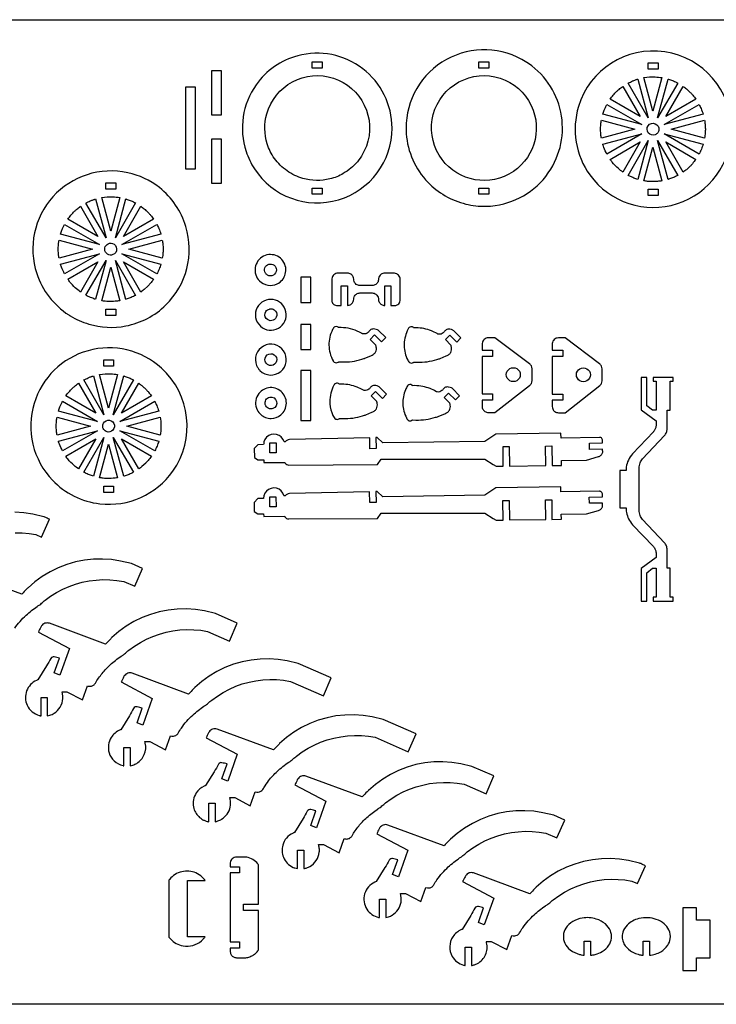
# Model space of a CAD drawing. Extents: x -814 to 926, y -600 to 343.
# Tile 2 of 3: x -434 to 233, y -600 to 343. Entities that reach past the tile are written whole.
import ezdxf

# ---------------------------------------------------------------- set-up
doc = ezdxf.new("R2010")
doc.units = 0
doc.header["$MEASUREMENT"] = 0
doc.layers.get('0').update_dxf_attribs({"linetype": 'CONTINUOUS'})
doc.layers.add('SECTIONCUTEDGES', color=18, linetype='CONTINUOUS')

msp = doc.modelspace()

# ---------------------------------------------------------------- linework, layer by layer
msp.add_lwpolyline([(926.07, -599.97), (-814.12, -599.97), (-814.12, 343.31), (926.07, 343.31)], close=True)
at = {"layer": 'SECTIONCUTEDGES'}
for points in [[(-43.03, 187.64, 0.070963), (-26.49, 174.68, 0.069817), (-6.68, 166.69, 0.034745), (2.96, 164.98, 0.061427), (21.62, 165.31, 0.222532), (74.75, 199.98, 0.429696), (47.09, 305.23, 0.275209), (-29.45, 302.56, 0.274744), (-63.67, 233.91, 0.086691), (-57.4, 209.01, 0.086412)], [(112.28, 194.59, 0.325322), (196.12, 167.09, 0.325497), (248.04, 238.39, 0.371858), (184.04, 312.55, 0.371962), (101.34, 260.07, 0.115164), (99.17, 226.03, 0.115322)], [(-209.13, 200.35, 0.331784), (-128.6, 170.77, 0.331988), (-77.31, 239.49, 0.233331), (-105.4, 296.39, 0.233148), (-167.69, 308.75, 0.174605), (-207.52, 281.02, 0.237892), (-217.18, 217.11, 0.032676), (-213.71, 208.48, 0.03255)], [(-189.97, 210.43, -0.080134), (-196.92, 224.33, -0.146264), (-197.32, 253.23, -0.425215), (-133.52, 287.27, -0.425051), (-101.87, 222.23, -0.087626), (-110.54, 207.29, -0.085811), (-124.04, 195.94, -0.071707), (-136.89, 190.74, -0.130273), (-162.77, 191.2, -0.084944), (-177.83, 198.4, -0.082952)], [(-32.19, 213.46, -0.428721), (-13.22, 283.62, -0.428259), (55.99, 261.25, -0.400307), (34.7, 195.37, -0.399853)], [(168.31, 249.15), (149.01, 282.58, -0.012176), (153.22, 284.58, -0.019565), (155.92, 285.66, -0.009363), (157.12, 286.06, 0.003121), (158.32, 286.45)], [(172.77, 255.67), (164.16, 287.82, -0.057699), (174.91, 288.5, -0.024823), (181.39, 287.83)], [(177.24, 249.15), (187.24, 286.48, 0.006199), (187.46, 286.42, -0.0186), (187.69, 286.36), (192.34, 284.66, -0.018388), (194.46, 283.67, 0.006129), (196.57, 282.63)], [(131.71, 267.25, -0.014778), (134.67, 271.01, -0.028539), (138.11, 274.68, -0.018438), (140.24, 276.58, -0.011345), (143.89, 279.44), (160.54, 250.6)], [(185.01, 250.6), (201.65, 279.43, 0.006303), (203.22, 278.3, -0.01891), (204.75, 277.13, -0.017187), (206.6, 275.51, -0.012321), (209.03, 273.1, -0.018926), (211.02, 270.85, -0.012469), (213.84, 267.26)], [(124.71, 252.82, -0.012918), (126.05, 256.69, -0.018758), (127.13, 259.3, -0.010898), (127.83, 260.73, 0.003632), (128.56, 262.14), (162, 242.83)], [(183.55, 242.84), (216.99, 262.14, -0.026072), (218.91, 258.11, -0.02074), (220.85, 252.83)], [(123.32, 229.76, 0.006429), (123.03, 231.52, -0.01929), (122.78, 233.3), (122.52, 238.37), (122.78, 243.45, -0.018896), (123.02, 245.22, 0.006298), (123.31, 246.99), (155.47, 238.37)], [(190.07, 238.37), (222.23, 246.99, -0.005477), (222.7, 243.26, -0.027167), (222.97, 238.65, -0.022163), (222.82, 234.78, -0.016966), (222.23, 229.76)], [(174.96, 233.1, -0.761731), (168.21, 241.77, -0.761062), (178.45, 237.79, -0.135678), (177.36, 234.97, -0.135247)], [(128.56, 214.6, -0.020623), (125.67, 220.98, -0.019978), (124.78, 223.46, -0.019766), (124.72, 223.68, 0.006588), (124.67, 223.91), (162, 233.91)], [(149, 194.15), (168.31, 227.6), (158.32, 190.3, -0.012234), (154.57, 191.6, -0.017991), (152.08, 192.64, -0.010478), (150.54, 193.38, 0.003492)], [(187.24, 190.27), (177.24, 227.6), (196.57, 194.13, 0.006248), (194.46, 193.08, -0.018746), (192.34, 192.08), (187.69, 190.38, -0.018599), (187.47, 190.32, 0.006199)], [(183.55, 233.91), (220.85, 223.92, -0.023422), (219.17, 219.27, -0.022486), (216.99, 214.6)], [(131.71, 209.49), (160.54, 226.14), (143.9, 197.31, -0.019294), (139.72, 200.63, -0.045903), (133.65, 206.9, -0.008546), (132.74, 208.07, -0.007227)], [(164.16, 188.91), (172.77, 221.07), (181.39, 188.92, -0.013089), (177, 188.38, -0.036535), (170.28, 188.22, -0.015577), (167.56, 188.44, -0.012352)], [(201.66, 197.31), (185.01, 226.14), (213.83, 209.5, -0.014529), (210.58, 205.34, -0.022653), (208.31, 202.84), (204.75, 199.61, -0.018394), (203.22, 198.44, 0.006131)], [(-385.7, 59.55, 0.063566), (-367.93, 51.69, 0.120276), (-332.43, 49.91, 0.147825), (-294.11, 69.99, 0.278823), (-274.85, 145.19, 0.15407), (-300.28, 182.45, 0.113627), (-330.64, 196.74, 0.268788), (-402.26, 173.67, 0.26905), (-417.82, 100.12, 0.085445), (-406.04, 77.91, 0.083649), (-387.19, 60.49, 0.004404), (-386.44, 60.02, 0.004421)], [(-351.39, 134.26), (-370.7, 167.69, -0.012176), (-366.48, 169.7, -0.019565), (-363.78, 170.78, -0.009363), (-362.59, 171.18, 0.003121), (-361.39, 171.56)], [(-346.93, 140.79), (-355.55, 172.94, -0.057699), (-344.79, 173.61, -0.024823), (-338.32, 172.95)], [(-342.47, 134.26), (-332.47, 171.59, 0.006199), (-332.24, 171.54, -0.0186), (-332.01, 171.48), (-327.37, 169.78, -0.018388), (-325.24, 168.78, 0.006129), (-323.14, 167.74)], [(-387.99, 152.36, -0.014778), (-385.04, 156.12, -0.028539), (-381.6, 159.8, -0.018438), (-379.46, 161.69, -0.011345), (-375.81, 164.55), (-359.16, 135.72)], [(-334.7, 135.72), (-318.05, 164.55, 0.006303), (-316.49, 163.42, -0.01891), (-314.95, 162.25, -0.017187), (-313.11, 160.63, -0.012321), (-310.68, 158.21, -0.018926), (-308.68, 155.97, -0.012469), (-305.87, 152.37)], [(-395, 137.94, -0.012918), (-393.66, 141.81, -0.018758), (-392.57, 144.41, -0.010898), (-391.87, 145.84, 0.003632), (-391.15, 147.26), (-357.7, 127.95)], [(-336.16, 127.95), (-302.72, 147.26, -0.026072), (-300.79, 143.22, -0.02074), (-298.85, 137.95)], [(-396.38, 114.87, 0.006429), (-396.68, 116.64, -0.01929), (-396.93, 118.41), (-397.19, 123.49), (-396.93, 128.56, -0.018896), (-396.68, 130.33, 0.006298), (-396.39, 132.1), (-364.23, 123.49)], [(-329.63, 123.49), (-297.48, 132.1, -0.005477), (-297.01, 128.38, -0.027167), (-296.73, 123.76, -0.022163), (-296.88, 119.89, -0.016966), (-297.47, 114.87)], [(-344.75, 118.21, -0.520017), (-352.63, 123.23, -0.519794), (-345.23, 128.94, -0.315968), (-341.23, 123.75, -0.315775)], [(-391.14, 99.71, -0.020623), (-394.03, 106.09, -0.019978), (-394.92, 108.57, -0.019766), (-394.98, 108.8, 0.006588), (-395.04, 109.02), (-357.7, 119.02)], [(-336.16, 119.02), (-298.86, 109.04, -0.023422), (-300.54, 104.35, -0.022807), (-302.71, 99.72)], [(-204.29, 93.08, 0.155406), (-196.4, 89, 0.152514), (-187.44, 90.21, 0.115137), (-182.35, 94.21, 0.20973), (-179.25, 105.77, 0.510659), (-200.52, 116.71, 0.510196)], [(-387.99, 94.6), (-359.16, 111.25), (-375.81, 82.43, -0.024397), (-380.92, 86.57, -0.042082), (-386.05, 92.01, -0.010889), (-387.03, 93.3, 0.00363)], [(-370.7, 79.27), (-351.39, 112.71), (-361.38, 75.42, -0.012234), (-365.13, 76.72, -0.017991), (-367.63, 77.75, -0.010478), (-369.17, 78.5, 0.003492)], [(-355.54, 74.03), (-346.93, 106.19), (-338.31, 74.04, -0.013089), (-342.7, 73.5, -0.036535), (-349.43, 73.34, -0.015577), (-352.14, 73.56, -0.012352)], [(-332.46, 75.38), (-342.47, 112.71), (-323.14, 79.24, 0.006248), (-325.24, 78.19, -0.018746), (-327.37, 77.2), (-332.01, 75.5, -0.018599), (-332.24, 75.44, 0.006199)], [(-318.05, 82.42), (-334.7, 111.25), (-305.87, 94.61, -0.014529), (-309.12, 90.46, -0.022653), (-311.4, 87.96), (-314.95, 84.73, -0.018394), (-316.48, 83.56, 0.006131)], [(-198.71, 100.58, -0.493086), (-195.33, 108.96, -0.496276), (-188.17, 103.52, -0.270598), (-191.04, 98.6, -0.267947), (-196.78, 98.66, -0.063066), (-197.87, 99.5, -0.063066)], [(-126.17, 69.56), (-126.17, 88.28), (-120.03, 88.28), (-120.03, 69.56, 0.052408), (-118.27, 69.86, 0.128325), (-115.8, 71.31, 0.197605), (-114.07, 75.45, -0.097222), (-113.6, 77.83, -0.148336), (-111.46, 80.43, -0.139985), (-108.07, 81.51), (-96.27, 81.51, -0.145828), (-92.79, 80.35, -0.209993), (-90.35, 76.32, -0.026239), (-90.26, 75.23, 0.09194), (-89.84, 73.25, 0.131652), (-87.96, 70.8, 0.131653), (-85.1, 69.61, 0.024549), (-84.71, 69.58, -0.008181), (-84.32, 69.56), (-84.32, 88.28), (-78.32, 88.28), (-78.32, 69.56, -0.00462), (-74.54, 69.55, 0.14671), (-71.63, 70.38, 0.128813), (-70.14, 72, 0.116385), (-69.52, 74.34), (-69.52, 94.56, 0.17911), (-71.14, 98.61, 0.186027), (-74.89, 100.51, 0.012625), (-75.09, 100.52, 0.006307), (-75.5, 100.54), (-84.32, 100.54, 0.145828), (-87.8, 99.37, 0.209993), (-90.25, 95.34, 0.026239), (-90.33, 94.25, -0.09194), (-90.75, 92.27, -0.148336), (-92.89, 89.67, -0.139985), (-96.27, 88.58), (-108.07, 88.58, -0.145828), (-111.55, 89.75, -0.209993), (-114, 93.78, -0.026239), (-114.08, 94.87, 0.09194), (-114.51, 96.85, 0.148336), (-116.64, 99.45, 0.139985), (-120.03, 100.54), (-128.99, 100.54, 0.17911), (-133.04, 98.92, 0.186027), (-134.94, 95.17, 0.012625), (-134.95, 94.97, 0.006307), (-134.97, 94.56), (-134.97, 74.34, 0.17911), (-133.68, 71.11, 0.185411), (-130.67, 69.59, 0.029365), (-129.77, 69.55, -0.004893)], [(-203.39, 49.66, 0.32468), (-186.16, 47.76, 0.324261), (-179, 63.57, 0.315456), (-191.29, 75.21, 0.314906), (-206.45, 67.63, 0.16802), (-208.02, 58.13, 0.16772)], [(-197.85, 56.99, -0.342692), (-198.13, 63.78, -0.167354), (-194.89, 66.09, -0.066194), (-193.74, 66.27, -0.053141), (-192.31, 66.15, -0.194534), (-188.86, 63.93, -0.255691), (-188.23, 58.39, -0.265791), (-192.57, 54.99, -0.258961)], [(-98.24, 37.05), (-93.98, 41.27), (-87.44, 34.68), (-83.36, 38.72), (-90.17, 45.58, 0.061834), (-91.16, 46.18, 0.071753), (-93.88, 46.96, 0.070796), (-95.98, 46.95, 0.180454), (-98.87, 45.35, 0.028701), (-99.57, 44.44, -0.064537), (-100.32, 43.59, -0.217452), (-104.76, 42.27, -0.017845), (-105.3, 42.36, -0.040508), (-105.54, 42.43, -0.048621), (-106.15, 42.74, 0.025713), (-108.52, 44.08, 0.05669), (-117.09, 47.21, 0.056735), (-126.14, 48.34), (-128.47, 48.29, -0.12534), (-128.69, 48.45, 0.109514), (-129.54, 49.09, 0.209609), (-132.16, 49.11, 0.125437), (-133.23, 48.29, 0.040174), (-133.45, 47.97, 0.008606), (-134.3, 46.37, 0.123368), (-137.76, 31.51, 0.12115), (-133.79, 16.49, 0.018916), (-133.37, 15.8, 0.113433), (-132.7, 15.14, 0.1368), (-130.85, 14.63, 0.136799), (-129.01, 15.14, 0.077822), (-128.75, 15.36, -0.14103), (-128.47, 15.54), (-125.27, 15.38, 0.039745), (-115.52, 15.94, 0.041404), (-106.38, 17.98, 0.004978), (-104.36, 18.64, 0.009757), (-103.34, 19), (-97.63, 21.42, 0.025645), (-95.4, 22.61, 0.123538), (-93.18, 24.84, 0.094777), (-92.32, 27.21, 0.094759), (-92.39, 29.73, 0.002266), (-92.74, 31.28, 0.072469), (-92.89, 31.65)], [(-26.16, 36.8), (-21.9, 41.02), (-15.36, 34.43), (-11.28, 38.47), (-18.09, 45.33, 0.061834), (-19.08, 45.93, 0.071753), (-21.8, 46.71, 0.070796), (-23.9, 46.7, 0.180454), (-26.79, 45.1, 0.028701), (-27.49, 44.2, -0.064537), (-28.24, 43.34, -0.217452), (-32.68, 42.02, -0.101565), (-34.11, 42.52, 0.041153), (-39.55, 45.23, 0.046108), (-46.68, 47.33, 0.046145), (-54.07, 48.09), (-56.39, 48.04, -0.125395), (-56.66, 48.23, 0.143049), (-57.78, 48.96, 0.126432), (-59.43, 49.02, 0.126548), (-60.92, 48.28, 0.084828), (-61.39, 47.71, 0.021693), (-62.7, 45.15, 0.112451), (-65.67, 30.98, 0.11463), (-62.22, 17.21, 0.017441), (-61.33, 15.6, 0.121465), (-60.62, 14.89, 0.1368), (-58.77, 14.38, 0.136799), (-56.93, 14.89, 0.077822), (-56.67, 15.11, -0.14103), (-56.39, 15.29), (-53.19, 15.13, 0.039745), (-43.64, 15.68, 0.039745), (-34.3, 17.73, 0.006634), (-32.48, 18.31, 0.009757), (-31.26, 18.75), (-25.55, 21.17, 0.025645), (-23.32, 22.36, 0.123538), (-21.1, 24.59, 0.094777), (-20.26, 26.9, 0.090384), (-20.31, 29.48, 0.012931), (-20.69, 31.1, 0.06611), (-20.81, 31.4)], [(9.06, 26.67), (19.1, 26.67), (19.1, 20.67), (9.06, 20.67), (9.06, -15.18), (19.1, -15.18), (19.1, -21.18), (9.06, -21.18, 0.001297), (9.07, -27.25, 0.098998), (9.53, -29.46, 0.147443), (11.68, -32.05, 0.140954), (15.03, -33.11), (21.3, -33.11), (54.56, -7.18, 0.106822), (56.22, -5.08, 0.106822), (56.86, -2.47), (56.86, 8.95, 0.109057), (56.2, 11.61, 0.109056), (54.47, 13.74), (21.3, 38.6), (15.03, 38.6, 0.17911), (10.99, 36.99, 0.186027), (9.09, 33.24, 0.027942), (9.03, 31.92, -0.002697)], [(76.22, 26.56), (86.26, 26.56), (86.26, 20.56), (76.22, 20.56), (76.22, -15.29), (86.26, -15.29), (86.26, -21.29), (76.22, -21.29, 0.001297), (76.23, -27.36, 0.098998), (76.69, -29.57, 0.147443), (78.84, -32.16, 0.140954), (82.19, -33.22), (88.46, -33.22), (121.72, -7.29, 0.106822), (123.38, -5.18, 0.106822), (124.03, -2.58), (124.03, 8.85, 0.109057), (123.36, 11.5, 0.109056), (121.63, 13.63), (88.46, 38.49), (82.19, 38.49, 0.17911), (78.15, 36.88, 0.186027), (76.25, 33.13, 0.027942), (76.19, 31.82, -0.002697)], [(-402.7, -97.89, 0.086412), (-381.95, -113.14, 0.086691), (-357.33, -120.45, 0.274319), (-287.44, -89.25, 0.379188), (-298.29, 9.52, 0.257222), (-368.66, 26.22, 0.257249), (-420.36, -24.33, 0.132982), (-421.49, -63.5, 0.132968)], [(-203.89, 7.22, 0.908245), (-181.19, 25.93, 0.907727), (-207.05, 11.92, 0.048368), (-205.7, 9.42, 0.048083)], [(-199.11, 17.36, -0.32992), (-195.37, 23, -0.330155), (-188.89, 21.05, -0.311912), (-188.66, 14.67, -0.306946), (-194.6, 12.1, -0.144672), (-197.36, 13.52, -0.191691)], [(-353.4, -35.26), (-372.7, -1.83, -0.012176), (-368.49, 0.18, -0.019565), (-365.79, 1.26, -0.009363), (-364.59, 1.66, 0.003121), (-363.39, 2.04)], [(-348.93, -28.73), (-357.55, 3.42, -0.057699), (-346.8, 4.09, -0.024823), (-340.32, 3.43)], [(-344.47, -35.26), (-334.47, 2.07, 0.006199), (-334.24, 2.02, -0.0186), (-334.02, 1.96), (-329.37, 0.26, -0.018388), (-327.24, -0.74, 0.006129), (-325.14, -1.78)], [(172.86, -213.65), (192.12, -213.65), (192.12, -209.82), (189.23, -209.82), (189.23, -182.23), (186.36, -182.23, -0.001598), (186.41, -167.94, 0.00959), (186.36, -164.37, 0.08671), (185.64, -160.89, 0.086806), (183.78, -157.87), (162.65, -135.49, -0.09411), (160.45, -131.67, -0.083078), (159.61, -126.75, -0.000752), (159.58, -106.48, -0.000752), (159.61, -86.22, -0.083078), (160.45, -81.3, -0.09411), (162.65, -77.48), (183.78, -55.09, 0.086806), (185.64, -52.07, 0.08671), (186.36, -48.6, 0.00959), (186.41, -45.03, -0.001598), (186.36, -30.74), (189.23, -30.74), (189.23, -3.14), (192.12, -3.14), (192.12, 0.68), (172.86, 0.68), (172.86, -3.14), (175.75, -3.14), (175.75, -30.74), (172.42, -30.74), (166.86, -26.5), (166.86, 0.68), (161.55, 0.68), (161.55, -30.39), (175.75, -41.09), (175.75, -44.88, -0.071048), (175.2, -47.99, -0.078973), (173.91, -50.52, -0.015763), (173.66, -50.83, -0.007881), (173.14, -51.44), (153.3, -72.46, 0.07388), (149.19, -78.56, 0.076866), (147.15, -85.32, 0.023417), (147.06, -86.37, 0.011266), (147.01, -88.55), (141.09, -88.55), (141.09, -124.42), (147.01, -124.42, 0.011483), (147.05, -126.28, 0.037161), (147.37, -128.94, 0.069854), (149.47, -135, 0.066871), (153.3, -140.5), (173.14, -161.53, -0.071048), (174.92, -164.22, -0.08294), (175.67, -166.88, -0.011822), (175.71, -167.36, -0.007881), (175.75, -168.08), (175.75, -171.88), (161.55, -182.58), (161.55, -213.65), (166.86, -213.65), (166.86, -186.47), (172.42, -182.23), (175.75, -182.23), (175.75, -209.82), (172.86, -209.82)], [(-389.99, -17.16, -0.014778), (-387.04, -13.4, -0.028539), (-383.6, -9.72, -0.018438), (-381.46, -7.83, -0.011345), (-377.82, -4.97), (-361.17, -33.8)], [(-336.7, -33.8), (-320.06, -4.97, 0.006303), (-318.49, -6.1, -0.01891), (-316.95, -7.27, -0.017187), (-315.11, -8.9, -0.012321), (-312.68, -11.31, -0.018926), (-310.68, -13.56, -0.012469), (-307.87, -17.15)], [(-198.43, -37.8, 0.094401), (-193.22, -38.72, 0.170768), (-183.96, -35.32, 0.464229), (-183.7, -12.77, 0.464136), (-205.99, -16.27, 0.259519), (-206.53, -30.53, 0.186569)], [(-97.35, -17.16), (-93.09, -12.94), (-86.55, -19.53), (-82.47, -15.49), (-89.28, -8.63, 0.061834), (-90.27, -8.03, 0.071753), (-92.99, -7.25, 0.070796), (-95.09, -7.26, 0.180454), (-97.98, -8.86, 0.028701), (-98.68, -9.76, -0.064537), (-99.44, -10.62, -0.217452), (-103.87, -11.94, -0.101565), (-105.3, -11.43, 0.041153), (-110.75, -8.73, 0.046108), (-117.87, -6.63, 0.046145), (-125.26, -5.87), (-127.58, -5.92, -0.12534), (-127.8, -5.76, 0.109514), (-128.66, -5.12, 0.146598), (-130.42, -4.89, 0.139937), (-132.11, -5.67, 0.084828), (-132.58, -6.25, 0.021693), (-133.9, -8.81, 0.124471), (-136.82, -24.61, 0.096115), (-133.9, -35.77, 0.005797), (-132.84, -37.9, 0.187127), (-131.22, -39.35, 0.113295), (-129.63, -39.57, 0.113567), (-128.12, -39.07, 0.077822), (-127.86, -38.85, -0.14103), (-127.58, -38.67), (-124.38, -38.83, 0.039745), (-114.83, -38.28, 0.039745), (-105.49, -36.22, 0.006634), (-103.67, -35.64, 0.009757), (-102.45, -35.21), (-96.74, -32.79, 0.025645), (-94.51, -31.6, 0.123538), (-92.29, -29.37, 0.094777), (-91.45, -27.06, 0.090384), (-91.5, -24.48, 0.012931), (-91.88, -22.86, 0.06611), (-92, -22.56)], [(-27.42, -18.56), (-23.16, -14.33), (-16.62, -20.93), (-12.54, -16.89), (-19.35, -10.02, 0.061834), (-20.34, -9.42, 0.071753), (-23.06, -8.64, 0.070796), (-25.15, -8.66, 0.180454), (-28.05, -10.25, 0.028701), (-28.74, -11.16, -0.064537), (-29.5, -12.02, -0.217452), (-33.94, -13.34, -0.101565), (-35.37, -12.83, 0.041153), (-40.81, -10.13, 0.046108), (-47.94, -8.03, 0.046145), (-55.32, -7.27), (-57.65, -7.31, -0.141443), (-57.93, -7.1, 0.105545), (-58.43, -6.67, 0.153336), (-60.36, -6.28, 0.153374), (-62.17, -7.07, 0.08355), (-62.6, -7.58, 0.02938), (-64.41, -11.2, 0.110293), (-66.95, -24.78, 0.110294), (-63.48, -38.15, 0.017441), (-62.59, -39.75, 0.121465), (-61.87, -40.47, 0.1368), (-60.03, -40.98, 0.136799), (-58.18, -40.47, 0.077822), (-57.93, -40.25, -0.14103), (-57.65, -40.07), (-54.45, -40.22, 0.039745), (-44.9, -39.67, 0.039745), (-35.56, -37.62, 0.006634), (-33.74, -37.04, 0.009757), (-32.52, -36.61), (-26.81, -34.19, 0.025645), (-24.57, -33, 0.123538), (-22.36, -30.77, 0.094777), (-21.52, -28.46, 0.090384), (-21.57, -25.88, 0.012931), (-21.95, -24.26, 0.06611), (-22.07, -23.95)], [(-191.4, -29.26, -0.43575), (-198.83, -25.48, -0.436868), (-194.51, -18.37, -0.391916), (-187.9, -22.38, -0.393)], [(-397, -31.58, -0.012918), (-395.66, -27.71, -0.018758), (-394.57, -25.11, -0.010898), (-393.87, -23.68, 0.003632), (-393.15, -22.26), (-359.71, -41.57)], [(-338.16, -41.57), (-304.72, -22.26, -0.026072), (-302.8, -26.3, -0.02074), (-300.86, -31.58)], [(-398.39, -54.65, 0.006429), (-398.68, -52.88, -0.01929), (-398.93, -51.11), (-399.19, -46.03), (-398.93, -40.96, -0.018896), (-398.69, -39.19, 0.006298), (-398.39, -37.42), (-366.23, -46.03)], [(-331.63, -46.03), (-299.48, -37.42, -0.035509), (-298.77, -45.32, -0.037792), (-299.18, -52.77, -0.007975), (-299.32, -53.71, 0.002658), (-299.47, -54.65)], [(-354.61, -46.62, -0.704491), (-344.92, -42.03, -0.705318), (-349.52, -51.71, -0.172802), (-352.98, -50.07, -0.173371)], [(-393.15, -69.81, -0.020623), (-396.03, -63.43, -0.019978), (-396.92, -60.95, -0.019766), (-396.99, -60.73, 0.006588), (-397.04, -60.5), (-359.71, -50.5)], [(-338.16, -50.5), (-300.86, -60.49, -0.023422), (-302.55, -65.17, -0.022807), (-304.71, -69.81)], [(-200.28, -78.45), (-200.26, -80.98), (-180.29, -80.85, -0.179261), (-180.13, -81.04, 0.072339), (-179.89, -81.44, 0.106772), (-178.28, -82.78, 0.104923), (-176.22, -83.35), (-91.33, -82.78), (-87.8, -77.7), (11.72, -77.7), (19.59, -82.81), (22.51, -84.46), (29.27, -84.4), (29.04, -65.67), (35.04, -65.59), (35.27, -84.33), (70.05, -83.9), (69.78, -65.11), (75.78, -65.02), (76.05, -83.83), (85.04, -83.7), (84.97, -78.91), (109.11, -78.53), (120.57, -75.27, 0.116099), (122.99, -73.86, 0.123161), (124.42, -71.63, 0.093814), (124.59, -70.42, -0.008595), (124.51, -68.17), (111.91, -68.38), (111.82, -62.38), (124.45, -62.17, 0.008792), (124.32, -59.22, 0.293453), (122.71, -57.04, 0.051082), (122.27, -56.92, 0.039322), (121.68, -56.87), (84.68, -57.47), (84.61, -52.68), (22.18, -53.61), (11.67, -60.63), (-86.2, -62.09), (-91.62, -57.06, 0.116141), (-91.84, -57.03, -0.019273), (-92.71, -57.09), (-92.57, -67.59), (-98.57, -67.66), (-98.7, -57.23), (-175.66, -59.02, 0.129415), (-178.13, -59.82, 0.061161), (-179.3, -60.78, -0.183348), (-180.14, -61.19, -0.251847), (-180.79, -60.91), (-181.82, -58.52), (-183.44, -56.47), (-185.53, -54.92), (-187.95, -53.95), (-190.54, -53.65), (-193.12, -54.03), (-195.52, -55.06), (-197.56, -56.68), (-199.12, -58.77), (-200.08, -61.2, 0.044207), (-200.22, -62.1, -0.011454), (-200.38, -63.79), (-206.01, -63.87), (-209.33, -67.57), (-209.28, -76.16), (-205.91, -78.49)], [(-390, -74.92), (-361.17, -58.27), (-377.81, -87.09, -0.019294), (-381.98, -83.78, -0.045903), (-388.06, -77.51, -0.008546), (-388.97, -76.34, -0.007227)], [(-372.71, -90.25), (-353.4, -56.81), (-363.39, -94.1, -0.012234), (-367.14, -92.81, -0.017991), (-369.63, -91.77, -0.010478), (-371.17, -91.02, 0.003492)], [(-357.55, -95.49), (-348.93, -63.33), (-340.32, -95.49, -0.013089), (-344.71, -96.03, -0.036535), (-351.43, -96.18, -0.015577), (-354.15, -95.96, -0.012352)], [(-334.47, -94.14), (-344.47, -56.81), (-325.14, -90.28, 0.006248), (-327.24, -91.33, -0.018746), (-329.37, -92.32), (-334.02, -94.02, -0.018599), (-334.24, -94.09, 0.006199)], [(-320.05, -87.1), (-336.7, -58.27), (-307.87, -74.91, -0.014529), (-311.12, -79.06, -0.022653), (-313.4, -81.57), (-316.95, -84.79, -0.018394), (-318.49, -85.97, 0.006131)], [(-200.35, -130.08), (-200.33, -132.61), (-180.36, -132.48, -0.179261), (-180.19, -132.66, 0.072339), (-179.96, -133.07, 0.106772), (-178.34, -134.41, 0.104923), (-176.28, -134.98), (-91.39, -134.41), (-87.87, -129.33), (11.65, -129.33), (19.53, -134.44), (22.44, -136.09), (29.2, -136.03), (28.97, -117.29), (34.97, -117.22), (35.2, -135.96), (69.98, -135.53), (69.71, -116.73), (75.71, -116.65), (75.98, -135.46), (84.98, -135.32), (84.9, -130.54), (109.05, -130.16), (120.5, -126.9, 0.116099), (122.93, -125.49, 0.123161), (124.35, -123.26, 0.093814), (124.52, -122.05, -0.008595), (124.45, -119.8), (111.85, -120.01), (111.75, -114.01), (124.38, -113.8, 0.008792), (124.25, -110.85, 0.293453), (122.65, -108.67, 0.051082), (122.2, -108.55, 0.039322), (121.61, -108.5), (84.61, -109.1), (84.54, -104.31), (22.11, -105.24), (11.6, -112.26), (-86.27, -113.72), (-91.69, -108.69, 0.116141), (-91.9, -108.66, -0.019273), (-92.77, -108.72), (-92.64, -119.22), (-98.64, -119.29), (-98.77, -108.86), (-175.72, -110.65, 0.129415), (-178.2, -111.45, 0.061161), (-179.36, -112.41, -0.183348), (-180.21, -112.82, -0.251847), (-180.86, -112.54), (-181.89, -110.15), (-183.51, -108.1), (-185.6, -106.54), (-188.02, -105.58), (-190.61, -105.28), (-193.19, -105.66), (-195.58, -106.69), (-197.63, -108.31), (-199.18, -110.4), (-200.15, -112.83, 0.044207), (-200.29, -113.73, -0.011454), (-200.45, -115.41), (-206.08, -115.5), (-209.4, -119.2), (-209.34, -127.79), (-205.98, -130.12)], [(-413.68, -323.63), (-413.68, -305.96), (-407.68, -305.96), (-407.68, -323.63, 0.059141), (-403.11, -322.17, 0.121388), (-396.51, -316.94, 0.121883), (-393.07, -309.17, 0.118656), (-393.61, -300.47), (-388.83, -300.47), (-373.93, -308.34), (-369.16, -294.88, 0.110316), (-366.09, -295.22, 0.121881), (-363.47, -294.25, 0.112814), (-361.54, -292.18, -0.038886), (-355.14, -282.9, -0.039453), (-347.35, -274.71, -0.033728), (-336.95, -266.55, -0.013715), (-335.77, -265.8, 0.024577), (-334.61, -265.02, 0.026089), (-332.82, -263.53, -0.020061), (-329.52, -260.73), (-324.13, -256.81), (-318.47, -253.29), (-312.58, -250.18), (-306.48, -247.5), (-300.2, -245.27), (-293.78, -243.5), (-287.25, -242.19), (-280.64, -241.35), (-273.99, -240.98), (-267.32, -241.1), (-260.69, -241.69), (-254.11, -242.76), (-233.08, -251.96), (-225.58, -234.82), (-246.61, -225.62), (-257.13, -223.14), (-265.74, -221.81), (-274.42, -221.23), (-283.13, -221.4), (-291.79, -222.33), (-300.33, -224), (-308.7, -226.42), (-316.82, -229.54), (-324.65, -233.36), (-332.11, -237.85), (-339.16, -242.96), (-345.73, -248.67, 0.013028), (-346.97, -249.9, -0.002171), (-351.79, -254.92), (-405.69, -234.96, 0.161142), (-409.99, -234.96, 0.167596), (-413.29, -237.48, 0.03262), (-413.95, -238.62, -0.002417), (-416.27, -243.3), (-386.47, -259.04), (-395.56, -284.66), (-401.13, -282.44), (-396.11, -268.29, 0.000984), (-401.04, -267.11, 0.161021), (-402.87, -267.27, 0.167951), (-404.39, -268.65, -0.009744), (-408.42, -275.7), (-416.7, -289.07, -0.104608), (-416.96, -289.21, 0.035992), (-418.06, -289.61, 0.199431), (-427.48, -299.7, 0.200046), (-426.97, -313.45, 0.109657), (-422.25, -319.66, 0.110065), (-415.37, -323.26, 0.017881), (-414.53, -323.46, -0.00596)], [(-334.28, -371.47), (-334.28, -353.79), (-328.28, -353.79), (-328.28, -371.47, 0.020963), (-325.65, -370.77, 0.061647), (-321.97, -369.12, 0.157927), (-314.77, -360.77, 0.157202), (-313.81, -349.73, 0.017201), (-314, -349.02, -0.005733), (-314.21, -348.31), (-309.43, -348.31), (-294.53, -356.18), (-289.75, -342.72, 0.09929), (-286.89, -343.09, 0.116244), (-284.52, -342.36, 0.12564), (-282.29, -340.16, -0.015905), (-279.15, -335.28, -0.056835), (-268.32, -322.89, -0.035533), (-257.54, -314.39, -0.013715), (-256.37, -313.63, 0.024577), (-255.21, -312.85, 0.026089), (-253.41, -311.37, -0.020061), (-250.11, -308.56), (-244.73, -304.64), (-239.07, -301.12), (-233.18, -298.01), (-227.08, -295.34), (-220.8, -293.1), (-214.38, -291.33), (-207.84, -290.02), (-201.23, -289.18), (-194.58, -288.82), (-187.92, -288.93), (-181.28, -289.53), (-174.71, -290.6), (-143.15, -304.4), (-135.65, -287.25), (-167.21, -273.45), (-177.73, -270.98), (-186.33, -269.64), (-195.02, -269.06), (-203.73, -269.23), (-212.38, -270.16), (-220.93, -271.84), (-229.29, -274.25), (-237.42, -277.38), (-245.24, -281.2), (-252.71, -285.68), (-259.75, -290.8), (-266.33, -296.5, 0.013028), (-267.56, -297.73, -0.002171), (-272.39, -302.76), (-326.28, -282.8, 0.161142), (-330.59, -282.8, 0.167596), (-333.89, -285.32, 0.03262), (-334.54, -286.45, -0.002417), (-336.87, -291.13), (-307.06, -306.88), (-316.15, -332.49), (-321.73, -330.27), (-316.71, -316.12, 0.000984), (-321.63, -314.94, 0.161021), (-323.47, -315.1, 0.167951), (-324.99, -316.48, -0.009744), (-329.01, -323.53), (-337.29, -336.9, -0.129096), (-337.58, -337.03, 0.054431), (-337.89, -337.12, 0.156273), (-346.47, -344.34, 0.217069), (-348.44, -358.98, 0.133361), (-343.52, -366.86, 0.130475), (-335.13, -371.3, 0.013414), (-334.71, -371.39, -0.004471)], [(-252.96, -425.04), (-252.96, -407.36), (-246.96, -407.36), (-246.96, -425.04, 0.020963), (-244.34, -424.35, 0.061647), (-240.65, -422.69, 0.206484), (-232.39, -411.06, 0.112398), (-232.5, -403.31, 0.012711), (-232.69, -402.59, -0.004237), (-232.89, -401.88), (-228.11, -401.88), (-213.21, -409.75), (-208.44, -396.29, 0.10429), (-205.53, -396.64, 0.22206), (-201.19, -394.14, 0.018768), (-200.1, -392.45, -0.030198), (-195.6, -385.8, -0.042786), (-187.35, -376.78, -0.036783), (-176.22, -367.96, -0.013715), (-175.05, -367.21, 0.024577), (-173.89, -366.43, 0.026089), (-172.1, -364.94, -0.020061), (-168.8, -362.13), (-163.41, -358.21), (-157.75, -354.69), (-151.86, -351.59), (-145.76, -348.91), (-139.48, -346.68), (-133.06, -344.9), (-126.53, -343.59), (-119.92, -342.75), (-113.26, -342.39), (-106.6, -342.51), (-99.97, -343.1), (-93.39, -344.17), (-61.84, -357.97), (-54.34, -340.82), (-85.89, -327.02), (-96.41, -324.55), (-105.02, -323.22), (-113.7, -322.63), (-122.41, -322.81), (-131.07, -323.74), (-139.61, -325.41), (-147.98, -327.82), (-156.1, -330.95), (-163.93, -334.77), (-171.39, -339.25), (-178.44, -344.37), (-185.01, -350.08, 0.013028), (-186.25, -351.31, -0.002171), (-191.07, -356.33), (-244.96, -336.37, 0.161142), (-249.27, -336.37, 0.167596), (-252.57, -338.89, 0.03262), (-253.22, -340.02, -0.002417), (-255.55, -344.71), (-225.75, -360.45), (-234.83, -386.07), (-240.41, -383.84), (-235.39, -369.7, 0.000984), (-240.31, -368.52, 0.161021), (-242.15, -368.68, 0.167951), (-243.67, -370.06, -0.009744), (-247.7, -377.1), (-255.98, -390.48, -0.102289), (-256.24, -390.61, 0.030824), (-257.33, -391.02, 0.147127), (-264.92, -397.49, 0.192634), (-267.53, -410.94, 0.079328), (-265.7, -416, 0.142426), (-258.55, -423.1, 0.04156), (-256.06, -424.21, 0.035326)], [(-167.82, -470), (-167.82, -452.33), (-161.82, -452.33), (-161.82, -470, 0.022698), (-158.88, -469.22, 0.051188), (-156.23, -468.07, 0.11815), (-149.87, -462.19, 0.121325), (-146.99, -454.25, 0.060016), (-147.04, -450.28, 0.034446), (-147.75, -446.84), (-142.97, -446.84), (-128.07, -454.71), (-123.29, -441.25, 0.110316), (-120.23, -441.59, 0.121881), (-117.6, -440.62, 0.112814), (-115.67, -438.56, -0.038886), (-109.28, -429.27, -0.039453), (-101.49, -421.08, -0.033728), (-91.08, -412.92, -0.013715), (-89.9, -412.17, 0.024577), (-88.75, -411.39, 0.026089), (-86.95, -409.9, -0.020061), (-83.65, -407.1), (-78.26, -403.18), (-72.61, -399.66), (-66.71, -396.55), (-60.61, -393.87), (-54.34, -391.64), (-47.91, -389.87), (-41.38, -388.56), (-34.77, -387.72), (-28.12, -387.36), (-21.46, -387.47), (-14.82, -388.07), (-8.25, -389.13), (12.79, -398.33), (20.29, -381.19), (-0.75, -371.99), (-11.27, -369.51), (-19.87, -368.18), (-28.56, -367.6), (-37.26, -367.77), (-45.92, -368.7), (-54.47, -370.38), (-62.83, -372.79), (-70.96, -375.91), (-78.78, -379.73), (-86.25, -384.22), (-93.29, -389.33), (-99.87, -395.04, 0.013028), (-101.1, -396.27, -0.002171), (-105.92, -401.3), (-159.82, -381.34, 0.161142), (-164.13, -381.34, 0.167596), (-167.43, -383.85, 0.03262), (-168.08, -384.99, -0.002417), (-170.41, -389.67), (-140.6, -405.41), (-149.69, -431.03), (-155.26, -428.81), (-150.24, -414.66, 0.000984), (-155.17, -413.48, 0.161021), (-157.01, -413.64, 0.167951), (-158.52, -415.02, -0.009744), (-162.55, -422.07), (-170.83, -435.44, -0.104608), (-171.09, -435.58, 0.035992), (-172.19, -435.98, 0.223397), (-182.06, -447.56, 0.161561), (-181.43, -459.07, 0.100402), (-177.76, -464.73, 0.094867), (-171.91, -468.8, 0.032757), (-170.5, -469.31, 0.017693)], [(-89.37, -516.88), (-89.37, -499.21), (-83.37, -499.21), (-83.37, -516.88, 0.020963), (-80.75, -516.19, 0.061647), (-77.06, -514.53, 0.220567), (-68.71, -502.07, 0.114184), (-69.3, -493.72), (-64.52, -493.72), (-49.62, -501.59), (-44.85, -488.13, 0.09929), (-41.98, -488.51, 0.116244), (-39.61, -487.78, 0.12564), (-37.38, -485.58, -0.015905), (-34.24, -480.7, -0.056835), (-23.41, -468.31, -0.035533), (-12.63, -459.8, -0.013715), (-11.46, -459.05, 0.024577), (-10.3, -458.27, 0.026089), (-8.5, -456.78, -0.020061), (-5.21, -453.97), (0.18, -450.06), (5.84, -446.53), (11.73, -443.43), (17.83, -440.75), (24.11, -438.52), (30.53, -436.74), (37.06, -435.43), (43.67, -434.6), (50.33, -434.23), (56.99, -434.35), (63.62, -434.94), (70.2, -436.01), (80.72, -440.61), (88.22, -423.46), (77.7, -418.86), (67.18, -416.39), (58.58, -415.06), (49.89, -414.48), (41.18, -414.65), (32.53, -415.58), (23.98, -417.25), (15.61, -419.66), (7.49, -422.79), (-0.34, -426.61), (-7.8, -431.09), (-14.85, -436.21), (-21.42, -441.92, 0.013028), (-22.65, -443.15, -0.002171), (-27.48, -448.17), (-81.37, -428.21, 0.161142), (-85.68, -428.21, 0.167596), (-88.98, -430.73, 0.03262), (-89.63, -431.86, -0.002417), (-91.96, -436.55), (-62.16, -452.29), (-71.24, -477.91), (-76.82, -475.69), (-71.8, -461.54, 0.000984), (-76.72, -460.36, 0.161021), (-78.56, -460.52, 0.167951), (-80.08, -461.9, -0.009744), (-84.1, -468.95), (-92.39, -482.32, -0.104608), (-92.64, -482.45, 0.035992), (-93.74, -482.86, 0.217293), (-103.55, -494.11, 0.217842), (-101.48, -508.85, 0.098469), (-96.7, -513.83, 0.095737), (-90.22, -516.71, 0.013414), (-89.8, -516.8, -0.004471)], [(-205.18, -510.15), (-219.65, -510.15), (-219.65, -504.15), (-205.18, -504.15), (-205.18, -466.61, 0.084752), (-205.31, -466.35, 0.003619), (-206.02, -465.43, 0.092146), (-210.66, -461.32, 0.089566), (-216.62, -459.07, 0.008346), (-217.15, -458.98, 0.018717), (-217.39, -458.95), (-226.33, -458.95, 0.17911), (-230.41, -460.58, 0.186027), (-232.33, -464.36, 0.033765), (-232.39, -466.26, -0.008515), (-232.36, -468.15), (-223.39, -468.15), (-223.39, -474.15), (-232.36, -474.15), (-232.36, -540.15), (-223.39, -540.15), (-223.39, -546.15), (-232.36, -546.15, 0.0062), (-232.31, -549.6, 0.14327), (-231.33, -552.68, 0.122636), (-229.22, -554.58, 0.116385), (-226.33, -555.34), (-217.34, -555.34, 0.041427), (-215.47, -555.02, 0.057392), (-211.6, -553.53, 0.053517), (-208.56, -551.5, 0.053288), (-206.01, -548.86, 0.003544), (-205.31, -547.94, 0.084661), (-205.18, -547.69)], [(-7.1, -562.8), (-7.1, -545.13), (-1.1, -545.13), (-1.1, -562.8, 0.023138), (1.76, -562.04, 0.047803), (4.49, -560.87, 0.163928), (12.25, -552.48, 0.163128), (13.37, -541.07, 0.017201), (13.18, -540.35, -0.005733), (12.97, -539.64), (17.76, -539.64), (32.65, -547.51), (37.43, -534.05, 0.09929), (40.23, -534.42, 0.110758), (42.66, -533.7, 0.133074), (44.91, -531.51, -0.017801), (48.04, -526.62, -0.056835), (58.86, -514.23, -0.035533), (69.64, -505.72, -0.013715), (70.82, -504.97, 0.024577), (71.98, -504.19, 0.026089), (73.77, -502.7, -0.020061), (77.07, -499.89), (82.46, -495.98), (88.11, -492.45), (94.01, -489.35), (100.11, -486.67), (106.39, -484.44), (112.81, -482.66), (119.34, -481.35), (125.95, -480.52), (132.6, -480.15), (139.26, -480.27), (145.9, -480.86), (152.47, -481.93), (157.95, -484.33), (165.45, -467.18, -0.004535), (161.09, -465.22, 0.027218), (159.97, -464.78), (149.45, -462.31), (140.85, -460.98), (132.16, -460.4), (123.46, -460.57), (114.8, -461.5), (106.25, -463.17), (97.89, -465.58), (89.76, -468.71), (81.94, -472.53), (74.47, -477.02), (67.43, -482.13), (60.85, -487.84, 0.013028), (59.62, -489.07, -0.002171), (54.8, -494.09), (0.9, -474.13, 0.161142), (-3.41, -474.13, 0.167596), (-6.71, -476.65, 0.03262), (-7.36, -477.78, -0.002417), (-9.69, -482.47), (20.12, -498.21), (11.03, -523.83), (5.46, -521.61), (10.48, -507.46, 0.000984), (5.55, -506.28, 0.161021), (3.71, -506.44, 0.167951), (2.2, -507.82, -0.009744), (-1.83, -514.87), (-10.11, -528.24, -0.129096), (-10.4, -528.37, 0.054431), (-10.71, -528.46, 0.148247), (-18.97, -535.19, 0.286429), (-19.63, -554.08, 0.098121), (-15.03, -559.34, 0.098543), (-8.79, -562.43, 0.017881), (-7.94, -562.63, -0.00596)], [(-256.47, -535.37), (-273.36, -535.37), (-273.36, -481.3), (-256.47, -481.3, 0.038073), (-259.33, -478.12, 0.086225), (-265.28, -474.14, 0.165526), (-278.82, -472.92, 0.163078), (-290.49, -480.27, -0.003274), (-291.16, -481.07, 0.092926), (-291.29, -481.3), (-291.29, -535.37, 0.085175), (-291.16, -535.6, 0.019014), (-289.64, -537.38, 0.164246), (-277.58, -543.99, 0.225008), (-259.96, -539.16, 0.029293), (-258.38, -537.63, 0.021768)], [(106.94, -553.02), (106.94, -539.48), (112.94, -539.48), (112.94, -553.02, 0.027943), (117.45, -552.16, 0.074409), (124.03, -549.43, 0.105275), (130.42, -543.46, 0.255238), (131.95, -529.53, 0.121832), (127.15, -522.99, 0.099242), (118.44, -518.25, 0.118307), (105.01, -517.38, 0.090162), (95.85, -520.73, 0.113409), (89.33, -526.89, 0.265194), (88.3, -541.46, 0.119117), (93.51, -547.82, 0.097373), (102.51, -552.21, 0.01993), (103.96, -552.54, 0.009773)], [(169.39, -553.02, 0.098597), (180.21, -549.59, 0.122424), (186.96, -543.34, 0.107731), (189.3, -537.22, 0.150933), (188.03, -528.7, 0.107046), (183.53, -522.93, 0.088982), (175.92, -518.59, 0.074213), (167.88, -517.02, 0.070501), (159.3, -517.85, 0.135194), (148.01, -524.11, 0.127408), (143.87, -530.97, 0.198024), (144.98, -541.89, 0.122987), (151.17, -548.71, 0.051851), (155.87, -551.18, 0.050286), (161.13, -552.7, 0.014778), (162.26, -552.87, -0.004926), (163.39, -553.02), (163.39, -539.48), (169.39, -539.48)]]:
    msp.add_lwpolyline(points, format="xyb", close=True, dxfattribs=at)
for points in [[(-153.77, 302.96), (-144.21, 302.96), (-144.21, 296.96), (-153.77, 296.96)], [(6, 296.96), (6, 302.96), (15.56, 302.96), (15.56, 296.96)], [(-250.39, 294.17), (-250.39, 252.17), (-240.83, 252.17), (-240.83, 294.17)], [(168.03, 295.84), (168.03, 301.84), (177.6, 301.84), (177.6, 295.84)], [(-265.76, 200.51), (-265.76, 278.51), (-275.32, 278.51), (-275.32, 200.51)], [(-250.39, 186.72), (-240.83, 186.72), (-240.83, 228.72), (-250.39, 228.72)], [(-351.67, 180.96), (-351.67, 186.96), (-342.11, 186.96), (-342.11, 180.96)], [(-153.77, 176.02), (-153.77, 182.02), (-144.21, 182.02), (-144.21, 176.02)], [(6, 176.02), (6, 182.02), (15.56, 182.02), (15.56, 176.02)], [(168.03, 174.9), (168.03, 180.9), (177.6, 180.9), (177.6, 174.9)], [(-164.64, 72.51), (-155.08, 72.51), (-155.08, 96.51), (-164.64, 96.51)], [(-351.67, 60.02), (-351.67, 66.02), (-342.11, 66.02), (-342.11, 60.02)], [(-164.76, 27.21), (-155.19, 27.21), (-155.19, 51.21), (-164.76, 51.21)], [(-353.67, 11.43), (-353.67, 17.43), (-344.11, 17.43), (-344.11, 11.43)], [(32.45, 4.97), (33.12, 6.59), (34.19, 7.98), (35.57, 9.04), (37.19, 9.71), (38.92, 9.94), (40.66, 9.71), (42.27, 9.04), (43.66, 7.98), (44.72, 6.59), (45.39, 4.97), (45.62, 3.24), (45.39, 1.51), (44.72, -0.11), (43.66, -1.49), (42.27, -2.56), (40.66, -3.23), (38.92, -3.46), (37.19, -3.23), (35.57, -2.56), (34.19, -1.49), (33.12, -0.11), (32.45, 1.51), (32.23, 3.24)], [(99.62, 4.87), (100.28, 6.48), (101.35, 7.87), (102.74, 8.93), (104.35, 9.6), (106.08, 9.83), (107.82, 9.6), (109.43, 8.93), (110.82, 7.87), (111.88, 6.48), (112.55, 4.87), (112.78, 3.13), (112.55, 1.4), (111.88, -0.22), (110.82, -1.6), (109.43, -2.67), (107.82, -3.34), (106.08, -3.56), (104.35, -3.34), (102.74, -2.67), (101.35, -1.6), (100.28, -0.22), (99.62, 1.4), (99.39, 3.13)], [(-155.19, -40.73), (-155.19, 7.12), (-164.76, 7.12), (-164.76, -40.73)], [(-194.42, -71.78), (-194.48, -62.22), (-188.48, -62.18), (-188.42, -71.74)], [(-353.67, -109.5), (-353.67, -103.5), (-344.11, -103.5), (-344.11, -109.5)], [(-194.49, -123.41), (-194.55, -113.85), (-188.55, -113.81), (-188.49, -123.37)], [(214.64, -519.47), (214.64, -507.47), (201.26, -507.47), (201.26, -567.47), (214.64, -567.47), (214.64, -555.47), (227.45, -555.47), (227.45, -519.47)]]:
    msp.add_lwpolyline(points, close=True, dxfattribs=at)
for points in [[(-438.53, -148.19), (-431.87, -148.3), (-425.24, -148.9), (-418.66, -149.97), (-413.19, -152.36), (-405.69, -135.21, -0.004535), (-410.05, -133.26, 0.027218), (-411.16, -132.82), (-421.68, -130.34), (-430.29, -129.01), (-438.97, -128.43)], [(-438.91, -239.62, -0.056835), (-428.08, -227.22, -0.035533), (-417.31, -218.72, -0.013715), (-416.13, -217.97, 0.024577), (-414.97, -217.19, 0.026089), (-413.18, -215.7, -0.020061), (-409.88, -212.89), (-404.49, -208.97), (-398.83, -205.45), (-392.94, -202.35), (-386.84, -199.67), (-380.56, -197.44), (-374.14, -195.66), (-367.61, -194.35), (-361, -193.51), (-354.35, -193.15), (-347.69, -193.27), (-341.05, -193.86), (-334.47, -194.93), (-323.96, -199.53), (-316.46, -182.38), (-326.97, -177.78), (-337.49, -175.31), (-346.1, -173.98), (-354.79, -173.39), (-363.49, -173.57), (-372.15, -174.5), (-380.69, -176.17), (-389.06, -178.58), (-397.18, -181.71), (-405.01, -185.53), (-412.47, -190.01), (-419.52, -195.13), (-426.09, -200.83, 0.013028), (-427.33, -202.06, -0.002171), (-432.15, -207.09), (-486.05, -187.13, 0.161142)]]:
    msp.add_lwpolyline(points, format="xyb", dxfattribs=at)

doc.saveas('drawing.dxf')
